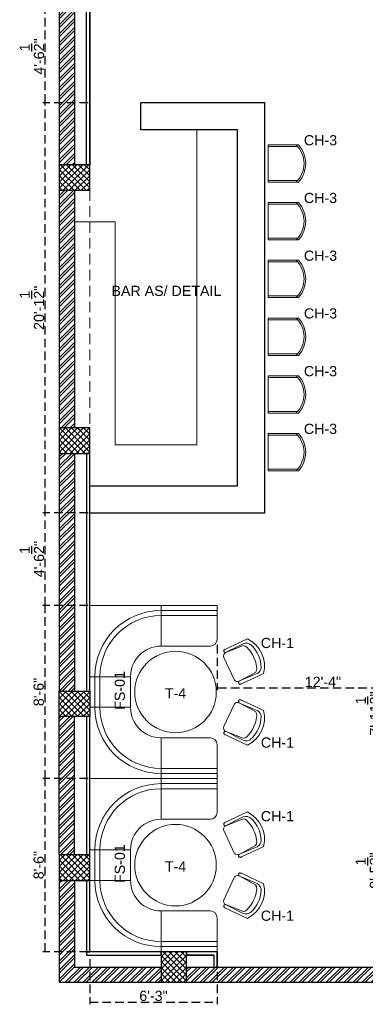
# Model space of a CAD drawing. Header units: inches. Extents: x 105152 to 158499, y 12149 to 30915.
# Tile 87 of 256: x 126145 to 126348, y 17391 to 17971. Entities that reach past the tile are written whole.
import ezdxf

# ---------------------------------------------------------------- set-up
doc = ezdxf.new("R2010")
doc.units = ezdxf.units.IN
doc.header["$MEASUREMENT"] = 0
doc.header["$PDMODE"] = 34
doc.linetypes.add('HIDDEN', pattern=[0.375, 0.25, -0.125])
doc.layers.add('PD_025_TEXT', color=61, linetype='Continuous')
doc.layers.add('PD_DIMENSION', color=101, linetype='Continuous')
doc.layers.add('PD_BASE', color=8, linetype='Continuous', transparency=0.5)
doc.layers.add('PD_ELEVATION_03', color=80, linetype='Continuous', lineweight=25)
doc.layers.add('PD_FURNITURE_LOOSE', color=20, linetype='Continuous', lineweight=18)
doc.styles.get("Standard").update_dxf_attribs({"font": 'arial.ttf', "height": 6})
doc.styles.add('style1', font='arial.ttf', dxfattribs={"height": 500})
doc.dimstyles.new('ISO-10', dxfattribs={"dimtxt": 6, "dimasz": 0.5, "dimexe": 1.25, "dimexo": 0.625, "dimtad": 1, "dimtoh": 1, "dimdec": 1, "dimlunit": 4, "dimtxsty": 'Standard', "dimblk": 'ARCHTICK', "dimcen": 2.5, "dimclrt": 3, "dimadec": 0, "dimazin": 0, "dimtfac": 1, "dimtdec": 1, "dimtmove": 1, "dimatfit": 3, "dimfxl": 1, "dimarcsym": 0})
pattern_1 = [(45, (271611.2745, 44121.918), (-1.767766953, 1.767766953), []), (135, (271611.2745, 44121.918), (-1.767766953, -1.767766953), [])]

# ---------------------------------------------------------------- blocks, each defined once
blk = doc.blocks.new('A$C57124B3B')
at = {"color": 251, "lineweight": 5}
for p, q in [((46, 504), (46, 109)), ((665, 109), (665, 506))]:
    blk.add_line(p, q, dxfattribs=at)
for points in [[(100, 525), (95, 530), (90, 534), (86, 537), (82, 539), (78, 541), (75, 542), (71, 542), (68, 542), (66, 541), (63, 541), (61, 540), (59, 539), (57, 538), (55, 537), (54, 535), (52, 534), (51, 532), (50, 529), (49, 526), (48, 522), (47, 516), (46, 509), (46, 506)], [(100, 525), (92, 265), (90, 207), (95, 175), (111, 140), (143, 111), (197, 86), (269, 70), (318, 65), (357, 65)], [(610, 525), (619, 265), (621, 207), (615, 175), (599, 140), (568, 111), (513, 86), (441, 70), (392, 65), (354, 65)], [(610, 525), (615, 530), (620, 534), (624, 537), (629, 539), (632, 541), (636, 542), (639, 542), (642, 542), (645, 541), (647, 541), (650, 540), (652, 539), (653, 538), (655, 537), (657, 535), (658, 534), (659, 532), (660, 529), (662, 526), (663, 522), (664, 516), (664, 509), (665, 506)]]:
    blk.add_lwpolyline(points, dxfattribs=at)
blk.add_lwpolyline([(353, 144), (310, 144), (260, 151), (165, 175), (136, 193), (116, 221), (100, 522, -0.429937), (157, 583), (553, 583, -0.429937), (610, 522), (594, 221), (575, 193), (545, 175), (450, 151), (401, 144), (357, 144)], format="xyb", dxfattribs=at)
blk.add_arc((355, 499), 498, 231.563, 308.437, dxfattribs=at)
blk = doc.blocks.new('FIXEDSEATING012')
at = {"color": 251, "lineweight": 5}
for p, q in [((0, 0), (0, -102)), ((75, 0), (0, 0)), ((42, -24), (42, 0)), ((75, -3), (75, 0)), ((75, -3), (42, -3)), ((75, -20), (75, -3)), ((42, -6), (75, -6)), ((42, -24), (71, -24)), ((24, -42), (0, -42)), ((3, -42), (3, -60)), ((6, -42), (6, -60)), ((24, -42), (24, -60)), ((24, -60), (0, -60)), ((42, -78), (71, -78)), ((42, -78), (42, -102)), ((75, -102), (75, -82)), ((42, -96), (75, -96)), ((75, -102), (0, -102)), ((75, -99), (42, -99))]:
    blk.add_line(p, q, dxfattribs=at)
blk.add_circle((50.51, -51), 24, dxfattribs=at)
for centre, radius, start, end in [((42, -42), 39, 90, 180), ((42, -42), 36, 90, 180), ((71, -20), 4, 270, 0), ((42, -42), 18, 90, 180), ((42, -60), 39, 180, 270), ((42, -60), 36, 180, 270), ((42, -60), 18, 180, 270), ((71, -82), 4, 0, 90)]:
    blk.add_arc(centre, radius, start, end, dxfattribs=at)
at = {"color": 251, "extrusion": (0, 0, -1), "yscale": 0.03640297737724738, "zscale": -0.03640297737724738}
for p, xscale, rotation in [((-95.77, -16.47), 0.03640297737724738, 245), ((-95.77, -85.53), -0.03640297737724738, 295)]:
    blk.add_blockref('A$C57124B3B', p, dxfattribs=dict(at, xscale=xscale, rotation=rotation))
blk = doc.blocks.new('_ArchTick')
at = {"color": 0, "linetype": 'ByBlock', "const_width": 0.15}
blk.add_lwpolyline([(-0.5, -0.5), (0.5, 0.5)], dxfattribs=at)
blk = doc.blocks.new('*D101')
at = {"layer": 'Defpoints', "color": 0, "ltscale": 20, "transparency": 16777216}
for p in [(126159.64, 17524.43), (126185.99, 17524.43), (126185.99, 17422.43)]:
    blk.add_point(p, dxfattribs=at)
at = {"layer": 'PD_DIMENSION', "color": 0, "linetype": 'HIDDEN', "lineweight": -2, "ltscale": 20, "transparency": 16777216}
for p, q in [((126185.04, 17524.43), (126158.39, 17524.43)), ((126159.64, 17422.43), (126159.64, 17524.43)), ((126185.04, 17422.43), (126158.39, 17422.43))]:
    blk.add_line(p, q, dxfattribs=at)
at = {"layer": 'PD_DIMENSION', "color": 0, "lineweight": -2, "ltscale": 20, "transparency": 16777216, "xscale": 0.5, "yscale": 0.5, "zscale": 0.5}
for p, rotation in [((126159.64, 17524.43), 90), ((126159.64, 17422.43), 270)]:
    blk.add_blockref('_ArchTick', p, dxfattribs=dict(at, rotation=rotation))
at = {"layer": 'PD_DIMENSION', "color": 3, "ltscale": 20, "transparency": 16777216, "insert": (126155.95, 17473.43), "char_height": 6, "attachment_point": 5, "rotation": 90}
blk.add_mtext('8\'-6"', dxfattribs=at)
blk = doc.blocks.new('*D102')
at = {"layer": 'Defpoints', "color": 0, "ltscale": 20, "transparency": 16777216}
for p in [(126185.99, 17422.43), (126260.99, 17422.43), (126260.99, 17392.72)]:
    blk.add_point(p, dxfattribs=at)
at = {"layer": 'PD_DIMENSION', "color": 0, "linetype": 'HIDDEN', "lineweight": -2, "ltscale": 20, "transparency": 16777216}
for p, q in [((126185.99, 17418.12), (126185.99, 17391.47)), ((126260.99, 17418.12), (126260.99, 17391.47)), ((126185.99, 17392.72), (126260.99, 17392.72))]:
    blk.add_line(p, q, dxfattribs=at)
at = {"layer": 'PD_DIMENSION', "color": 0, "lineweight": -2, "ltscale": 20, "transparency": 16777216, "xscale": 0.5, "yscale": 0.5, "zscale": 0.5, "rotation": 180}
blk.add_blockref('_ArchTick', (126185.99, 17392.72), dxfattribs=at)
at = {"layer": 'PD_DIMENSION', "color": 0, "lineweight": -2, "ltscale": 20, "transparency": 16777216, "xscale": 0.5, "yscale": 0.5, "zscale": 0.5}
blk.add_blockref('_ArchTick', (126260.99, 17392.72), dxfattribs=at)
at = {"layer": 'PD_DIMENSION', "color": 3, "ltscale": 20, "transparency": 16777216, "insert": (126223.49, 17396.41), "char_height": 6, "attachment_point": 5}
blk.add_mtext('6\'-3"', dxfattribs=at)
blk = doc.blocks.new('*D103')
at = {"layer": 'Defpoints', "color": 0, "ltscale": 20, "transparency": 16777216}
for p in [(126159.64, 17626.43), (126185.99, 17626.43), (126185.99, 17524.43)]:
    blk.add_point(p, dxfattribs=at)
at = {"layer": 'PD_DIMENSION', "color": 0, "linetype": 'HIDDEN', "lineweight": -2, "ltscale": 20, "transparency": 16777216}
for p, q in [((126185.04, 17626.43), (126158.39, 17626.43)), ((126159.64, 17524.43), (126159.64, 17626.43)), ((126185.04, 17524.43), (126158.39, 17524.43))]:
    blk.add_line(p, q, dxfattribs=at)
at = {"layer": 'PD_DIMENSION', "color": 0, "lineweight": -2, "ltscale": 20, "transparency": 16777216, "xscale": 0.5, "yscale": 0.5, "zscale": 0.5}
for p, rotation in [((126159.64, 17626.43), 90), ((126159.64, 17524.43), 270)]:
    blk.add_blockref('_ArchTick', p, dxfattribs=dict(at, rotation=rotation))
at = {"layer": 'PD_DIMENSION', "color": 3, "ltscale": 20, "transparency": 16777216, "insert": (126155.95, 17575.43), "char_height": 6, "attachment_point": 5, "rotation": 90}
blk.add_mtext('8\'-6"', dxfattribs=at)
blk = doc.blocks.new('*D104')
at = {"layer": 'Defpoints', "color": 0, "ltscale": 20, "transparency": 16777216}
for p in [(126159.64, 17680.93), (126185.99, 17680.93), (126185.99, 17626.43)]:
    blk.add_point(p, dxfattribs=at)
at = {"layer": 'PD_DIMENSION', "color": 0, "linetype": 'HIDDEN', "lineweight": -2, "ltscale": 20, "transparency": 16777216}
for p, q in [((126185.04, 17680.93), (126158.39, 17680.93)), ((126159.64, 17626.43), (126159.64, 17680.93)), ((126185.04, 17626.43), (126158.39, 17626.43))]:
    blk.add_line(p, q, dxfattribs=at)
at = {"layer": 'PD_DIMENSION', "color": 0, "lineweight": -2, "ltscale": 20, "transparency": 16777216, "xscale": 0.5, "yscale": 0.5, "zscale": 0.5}
for p, rotation in [((126159.64, 17680.93), 90), ((126159.64, 17626.43), 270)]:
    blk.add_blockref('_ArchTick', p, dxfattribs=dict(at, rotation=rotation))
at = {"layer": 'PD_DIMENSION', "color": 3, "ltscale": 20, "transparency": 16777216, "insert": (126151.94, 17653.68), "char_height": 6, "attachment_point": 5, "rotation": 90}
blk.add_mtext('4\'-6{\\H1.000000x;\\S1/2;}"', dxfattribs=at)
blk = doc.blocks.new('*D105')
at = {"layer": 'Defpoints', "color": 0, "ltscale": 20, "transparency": 16777216}
for p in [(126159.64, 17976.93), (126185.99, 17976.93), (126215.99, 17922.43)]:
    blk.add_point(p, dxfattribs=at)
at = {"layer": 'PD_DIMENSION', "color": 0, "linetype": 'HIDDEN', "lineweight": -2, "ltscale": 20, "transparency": 16777216}
for p, q in [((126185.04, 17976.93), (126158.39, 17976.93)), ((126159.64, 17922.43), (126159.64, 17976.93)), ((126185.04, 17922.43), (126158.39, 17922.43))]:
    blk.add_line(p, q, dxfattribs=at)
at = {"layer": 'PD_DIMENSION', "color": 0, "lineweight": -2, "ltscale": 20, "transparency": 16777216, "xscale": 0.5, "yscale": 0.5, "zscale": 0.5}
for p, rotation in [((126159.64, 17976.93), 90), ((126159.64, 17922.43), 270)]:
    blk.add_blockref('_ArchTick', p, dxfattribs=dict(at, rotation=rotation))
at = {"layer": 'PD_DIMENSION', "color": 3, "ltscale": 20, "transparency": 16777216, "insert": (126151.94, 17949.68), "char_height": 6, "attachment_point": 5, "rotation": 90}
blk.add_mtext('4\'-6{\\H1.000000x;\\S1/2;}"', dxfattribs=at)
blk = doc.blocks.new('*D131')
at = {"layer": 'Defpoints', "color": 0, "ltscale": 20, "transparency": 16777216}
for p in [(126383.65, 17622.59), (126357.42, 17527.06), (126373.28, 17527.06)]:
    blk.add_point(p, dxfattribs=at)
at = {"layer": 'PD_DIMENSION', "color": 0, "linetype": 'HIDDEN', "lineweight": -2, "ltscale": 20, "transparency": 16777216}
for p, q in [((126382.82, 17622.59), (126356.17, 17622.59)), ((126357.42, 17622.59), (126357.42, 17527.06)), ((126372.65, 17527.06), (126356.17, 17527.06))]:
    blk.add_line(p, q, dxfattribs=at)
at = {"layer": 'PD_DIMENSION', "color": 0, "lineweight": -2, "ltscale": 20, "transparency": 16777216, "xscale": 0.5, "yscale": 0.5, "zscale": 0.5}
for p, rotation in [((126357.42, 17622.59), 90), ((126357.42, 17527.06), 270)]:
    blk.add_blockref('_ArchTick', p, dxfattribs=dict(at, rotation=rotation))
at = {"layer": 'PD_DIMENSION', "color": 3, "ltscale": 20, "transparency": 16777216, "insert": (126349.77, 17562.74), "char_height": 6, "attachment_point": 5, "rotation": 90}
blk.add_mtext('7\'-11{\\H1.000000x;\\S1/2;}"', dxfattribs=at)
blk = doc.blocks.new('*D132')
at = {"layer": 'Defpoints', "color": 0, "ltscale": 20, "transparency": 16777216}
for p in [(126373.28, 17527.06), (126347.67, 17413.43), (126357.42, 17413.43)]:
    blk.add_point(p, dxfattribs=at)
at = {"layer": 'PD_DIMENSION', "color": 0, "linetype": 'HIDDEN', "lineweight": -2, "ltscale": 20, "transparency": 16777216}
for p, q in [((126372.65, 17527.06), (126356.17, 17527.06)), ((126357.42, 17527.06), (126357.42, 17413.43)), ((126348.3, 17413.43), (126358.67, 17413.43))]:
    blk.add_line(p, q, dxfattribs=at)
at = {"layer": 'PD_DIMENSION', "color": 0, "lineweight": -2, "ltscale": 20, "transparency": 16777216, "xscale": 0.5, "yscale": 0.5, "zscale": 0.5}
for p, rotation in [((126357.42, 17527.06), 90), ((126357.42, 17413.43), 270)]:
    blk.add_blockref('_ArchTick', p, dxfattribs=dict(at, rotation=rotation))
at = {"layer": 'PD_DIMENSION', "color": 3, "ltscale": 20, "transparency": 16777216, "insert": (126349.72, 17470.24), "char_height": 6, "attachment_point": 5, "rotation": 90}
blk.add_mtext('9\'-5{\\H1.000000x;\\S1/2;}"', dxfattribs=at)
blk = doc.blocks.new('*D136')
at = {"layer": 'Defpoints', "color": 0, "ltscale": 20, "transparency": 16777216}
for p in [(126260.99, 17614.93), (126409.1, 17597.14), (126260.99, 17577.71)]:
    blk.add_point(p, dxfattribs=at)
at = {"layer": 'PD_DIMENSION', "color": 0, "linetype": 'HIDDEN', "lineweight": -2, "ltscale": 20, "transparency": 16777216}
for p, q in [((126260.99, 17603.11), (126260.99, 17576.46)), ((126409.1, 17596.51), (126409.1, 17576.46)), ((126409.1, 17577.71), (126260.99, 17577.71))]:
    blk.add_line(p, q, dxfattribs=at)
at = {"layer": 'PD_DIMENSION', "color": 0, "lineweight": -2, "ltscale": 20, "transparency": 16777216, "xscale": 0.5, "yscale": 0.5, "zscale": 0.5, "rotation": 180}
blk.add_blockref('_ArchTick', (126260.99, 17577.71), dxfattribs=at)
at = {"layer": 'PD_DIMENSION', "color": 0, "lineweight": -2, "ltscale": 20, "transparency": 16777216, "xscale": 0.5, "yscale": 0.5, "zscale": 0.5}
blk.add_blockref('_ArchTick', (126409.1, 17577.71), dxfattribs=at)
at = {"layer": 'PD_DIMENSION', "color": 3, "ltscale": 20, "transparency": 16777216, "insert": (126323.28, 17581.35), "char_height": 6, "attachment_point": 5}
blk.add_mtext('12\'-4"', dxfattribs=at)
blk = doc.blocks.new('*D293')
at = {"layer": 'Defpoints', "color": 0, "ltscale": 20, "transparency": 16777216}
for p in [(126159.64, 17922.43), (126215.99, 17922.43), (126185.99, 17680.93)]:
    blk.add_point(p, dxfattribs=at)
at = {"layer": 'PD_DIMENSION', "color": 0, "linetype": 'HIDDEN', "lineweight": -2, "ltscale": 20, "transparency": 16777216}
for p, q in [((126185.04, 17922.43), (126158.39, 17922.43)), ((126159.64, 17680.93), (126159.64, 17922.43)), ((126185.04, 17680.93), (126158.39, 17680.93))]:
    blk.add_line(p, q, dxfattribs=at)
at = {"layer": 'PD_DIMENSION', "color": 0, "lineweight": -2, "ltscale": 20, "transparency": 16777216, "xscale": 0.5, "yscale": 0.5, "zscale": 0.5}
for p, rotation in [((126159.64, 17922.43), 90), ((126159.64, 17680.93), 270)]:
    blk.add_blockref('_ArchTick', p, dxfattribs=dict(at, rotation=rotation))
at = {"layer": 'PD_DIMENSION', "color": 3, "ltscale": 20, "transparency": 16777216, "insert": (126151.94, 17801.68), "char_height": 6, "attachment_point": 5, "rotation": 90}
blk.add_mtext('20\'-1{\\H1.000000x;\\S1/2;}"', dxfattribs=at)
blk = doc.blocks.new('CHAIT45')
for points in [[(18, -14.28), (0, -14.28), (0, 7.72), (18, 7.72), (18, 7.71)], [(17.46, -13.28), (0, -13.28), (0, 6.72), (17.45, 6.72)]]:
    blk.add_lwpolyline(points)
for centre, radius, start, end in [((5.83, -3.29), 15.34, 314.193, 45.84676), ((5.57, -3.29), 16.6, 318.5073, 41.4927)]:
    blk.add_arc(centre, radius, start, end)

msp = doc.modelspace()

# ---------------------------------------------------------------- hatches: boundary and pattern name
at = {"layer": 'PD_BASE'}
h = msp.add_hatch(dxfattribs=at)
h.set_pattern_fill('ANSI32', color=256, scale=10)
h.set_pattern_definition([(45, (126173.841, 17518.1774), (-2.65165, 2.65165), []), (45, (126175.6088, 17518.1774), (-2.65165, 2.65165), [])])
h.paths.add_polyline_path([(126176.99, 17560.93), (126167.99, 17560.93), (126167.99, 17479.43), (126176.99, 17479.43)])
h.paths.add_polyline_path([(126538.49, 17413.43), (126368.99, 17413.43), (126368.99, 17404.43), (126538.49, 17404.43)])
h.paths.add_polyline_path([(126722.99, 17413.43), (126553.49, 17413.43), (126553.49, 17404.43), (126722.99, 17404.43)])
h.paths.add_polyline_path([(126176.99, 18277.43), (126167.99, 18277.43), (126167.99, 18195.93), (126176.99, 18195.93)])
h.paths.add_polyline_path([(126176.99, 18180.93), (126167.99, 18180.93), (126167.99, 18040.93), (126176.99, 18040.93)])
h.paths.add_polyline_path([(126176.99, 18025.93), (126167.99, 18025.93), (126167.99, 17885.93), (126176.99, 17885.93)])
h.paths.add_polyline_path([(126176.99, 17870.93), (126167.99, 17870.93), (126167.99, 17730.93), (126176.99, 17730.93)])
h.paths.add_polyline_path([(126176.99, 17715.93), (126167.99, 17715.93), (126167.99, 17575.93), (126176.99, 17575.93)])
h.paths.add_polyline_path([(127268.99, 18352.43), (127102.49, 18352.43), (127102.49, 18343.43), (127268.99, 18343.43)])
h.paths.add_polyline_path([(127087.49, 18352.43), (126922.49, 18352.43), (126922.49, 18343.43), (127087.49, 18343.43)])
h.paths.add_polyline_path([(126907.49, 18352.43), (126737.99, 18352.43), (126737.99, 18343.43), (126907.49, 18343.43)])
h.paths.add_polyline_path([(126722.99, 18352.43), (126553.49, 18352.43), (126553.49, 18343.43), (126722.99, 18343.43)])
h.paths.add_polyline_path([(126353.99, 18352.43), (126242.99, 18352.43), (126242.99, 18343.43), (126353.99, 18343.43)])
h.paths.add_polyline_path([(126227.99, 18352.43), (126167.99, 18352.43), (126167.99, 18292.43), (126176.99, 18292.43), (126176.99, 18343.43), (126227.99, 18343.43)])
h.paths.add_polyline_path([(126176.99, 17464.43), (126167.99, 17464.43), (126167.99, 17404.43), (126227.99, 17404.43), (126227.99, 17413.43), (126176.99, 17413.43)])
h.paths.add_polyline_path([(126353.99, 17413.43), (126242.99, 17413.43), (126242.99, 17404.43), (126353.99, 17404.43)])
h.paths.add_polyline_path([(126762.74, 17413.43), (126737.99, 17413.43), (126737.99, 17404.43), (126762.74, 17404.43)])
h.paths.add_polyline_path([(126907.49, 17413.43), (126882.74, 17413.43), (126882.74, 17404.43), (126907.49, 17404.43)])
h.paths.add_polyline_path([(126944.99, 17413.43), (126922.49, 17413.43), (126922.49, 17404.43), (126944.99, 17404.43)])
h.paths.add_polyline_path([(127087.49, 17413.43), (127064.99, 17413.43), (127064.99, 17404.43), (127087.49, 17404.43)])
h.paths.add_polyline_path([(127124.99, 17413.43), (127102.49, 17413.43), (127102.49, 17404.43), (127124.99, 17404.43)])
h.paths.add_polyline_path([(127268.99, 17413.43), (127244.99, 17413.43), (127244.99, 17404.43), (127268.99, 17404.43)])
h.paths.add_polyline_path([(127283.99, 17422.43), (127274.99, 17422.43)])
h.paths.add_polyline_path([(127283.99, 17560.93), (127274.99, 17560.93), (127274.99, 17422.43), (127283.99, 17422.43)])
h.paths.add_polyline_path([(127283.99, 17715.93), (127274.99, 17715.93), (127274.99, 17575.93), (127283.99, 17575.93)])
h.paths.add_polyline_path([(127283.99, 18025.93), (127274.99, 18025.93), (127274.99, 17730.93), (127283.99, 17730.93)])
h.paths.add_polyline_path([(127283.99, 18334.43), (127274.99, 18334.43), (127274.99, 18195.93), (127283.99, 18195.93)])
h.paths.add_polyline_path([(127265.99, 18192.93), (127160.99, 18192.93), (127160.99, 18183.93), (127265.99, 18183.93)])
h.paths.add_polyline_path([(127160.99, 18180.93), (127151.99, 18180.93), (127151.99, 18102.93), (127160.99, 18102.93)])
h.paths.add_polyline_path([(127151.99, 18192.93), (127079.99, 18192.93), (127079.99, 18183.93), (127151.99, 18183.93)])
h.paths.add_polyline_path([(127079.99, 18180.93), (127070.99, 18180.93), (127070.99, 18102.93), (127079.99, 18102.93)])
h.paths.add_polyline_path([(127070.99, 18192.93), (126989.99, 18192.93), (126989.99, 18090.93), (127016.99, 18090.93), (127016.99, 18099.93), (126998.99, 18099.93), (126998.99, 18183.93), (127070.99, 18183.93)])
h.paths.add_polyline_path([(127070.99, 18099.93), (127052.99, 18099.93), (127052.99, 18090.93), (127070.99, 18090.93)], flags=17)
h.paths.add_polyline_path([(127097.99, 18099.93), (127079.99, 18099.93), (127079.99, 18090.93), (127097.99, 18090.93)])
h.paths.add_polyline_path([(127151.99, 18099.93), (127133.99, 18099.93), (127133.99, 18090.93), (127151.99, 18090.93)])
h.paths.add_polyline_path([(127160.99, 18090.93), (127151.99, 18090.93), (127151.99, 18027.93), (127160.99, 18027.93)])
h.paths.add_polyline_path([(127283.99, 18041.93), (127274.99, 18041.93), (127274.99, 18040.93), (127283.99, 18040.93)])
h.paths.add_polyline_path([(127283.99, 18180.93), (127274.99, 18180.93), (127274.99, 18161.93), (127283.99, 18161.93)])
h.paths.add_polyline_path([(126405.74, 18343.43), (126405.74, 18352.43), (126368.99, 18352.43), (126368.99, 18343.43)])
h.paths.add_polyline_path([(126501.74, 18352.43), (126501.74, 18343.43), (126538.49, 18343.43), (126538.49, 18352.43)])
h = msp.add_hatch(dxfattribs=at)
h.set_pattern_fill('ANSI37', color=256, scale=20)
h.set_pattern_definition(pattern_1)
h.paths.add_polyline_path([(126167.99, 17885.93), (126167.99, 17870.93), (126185.99, 17870.93), (126185.99, 17885.93)])
h = msp.add_hatch(dxfattribs=at)
h.set_pattern_fill('ANSI37', color=256, scale=20)
h.set_pattern_definition(pattern_1)
h.paths.add_polyline_path([(126167.99, 17730.93), (126167.99, 17715.93), (126185.99, 17715.93), (126185.99, 17730.93)])
h = msp.add_hatch(dxfattribs=at)
h.set_pattern_fill('ANSI37', color=256, scale=20)
h.set_pattern_definition(pattern_1)
h.paths.add_polyline_path([(126167.99, 17560.93), (126167.99, 17575.93), (126185.99, 17575.93), (126185.99, 17560.93)])
h = msp.add_hatch(dxfattribs=at)
h.set_pattern_fill('ANSI37', color=256, scale=20)
h.set_pattern_definition(pattern_1)
h.paths.add_polyline_path([(126167.99, 17464.43), (126167.99, 17479.43), (126185.99, 17479.43), (126185.99, 17464.43)])
h = msp.add_hatch(dxfattribs=at)
h.set_pattern_fill('ANSI37', color=256, scale=20)
h.set_pattern_definition(pattern_1)
h.paths.add_polyline_path([(126242.99, 17404.43), (126227.99, 17404.43), (126227.99, 17422.43), (126242.99, 17422.43)])

# ---------------------------------------------------------------- linework, layer by layer
at = {"layer": 'PD_BASE', "lineweight": 30}
for p, q in [((126167.99, 18025.93), (126167.99, 17885.93)), ((126176.99, 18025.93), (126176.99, 17885.93)), ((126167.99, 17870.93), (126167.99, 17730.93)), ((126176.99, 17870.93), (126176.99, 17730.93)), ((126167.99, 17715.93), (126167.99, 17575.93)), ((126176.99, 17715.93), (126176.99, 17575.93)), ((126167.99, 17479.43), (126167.99, 17560.93)), ((126176.99, 17479.43), (126176.99, 17560.93)), ((126167.99, 17464.43), (126167.99, 17404.43)), ((126176.99, 17464.43), (126176.99, 17413.43)), ((126176.99, 17413.43), (126227.99, 17413.43)), ((126242.99, 17413.43), (126353.99, 17413.43)), ((126167.99, 17404.43), (126353.99, 17404.43))]:
    msp.add_line(p, q, dxfattribs=at)
at = {"layer": 'PD_BASE'}
for points in [[(126167.99, 17885.93), (126167.99, 17870.93), (126185.99, 17870.93), (126185.99, 17885.93)], [(126167.99, 17730.93), (126167.99, 17715.93), (126185.99, 17715.93), (126185.99, 17730.93)], [(126167.99, 17560.93), (126167.99, 17575.93), (126185.99, 17575.93), (126185.99, 17560.93)], [(126185.99, 17464.43), (126185.99, 17479.43), (126167.99, 17479.43), (126167.99, 17464.43)], [(126242.99, 17422.43), (126227.99, 17422.43), (126227.99, 17404.43), (126242.99, 17404.43)]]:
    msp.add_lwpolyline(points, close=True, dxfattribs=at)
at = {"layer": 'PD_ELEVATION_03'}
for p, q in [((126183.99, 17885.93), (126183.99, 18025.93)), ((126185.99, 17885.93), (126185.99, 18025.93)), ((126215.99, 17906.43), (126215.99, 17922.43)), ((126288.99, 17922.43), (126215.99, 17922.43)), ((126288.99, 17680.93), (126288.99, 17922.43)), ((126272.99, 17906.43), (126215.99, 17906.43)), ((126272.99, 17696.93), (126272.99, 17906.43)), ((126185.99, 17696.93), (126272.99, 17696.93)), ((126185.99, 17680.93), (126288.99, 17680.93)), ((126260.99, 17422.43), (126242.99, 17422.43)), ((126260.99, 17422.43), (126260.99, 17413.43)), ((126258.99, 17420.43), (126242.99, 17420.43)), ((126258.99, 17420.43), (126258.99, 17413.43))]:
    msp.add_line(p, q, dxfattribs=at)
for points in [[(126183.99, 17885.93), (126183.99, 18025.93), (126185.99, 18025.93), (126185.99, 17885.93)], [(126183.99, 17715.93), (126183.99, 17575.93), (126185.99, 17575.93), (126185.99, 17715.93)], [(126183.99, 17715.93), (126183.99, 17575.93), (126185.99, 17575.93), (126185.99, 17715.93)], [(126183.99, 17560.93), (126183.99, 17479.43), (126185.99, 17479.43), (126185.99, 17560.93)], [(126183.99, 17560.93), (126183.99, 17479.43), (126185.99, 17479.43), (126185.99, 17560.93)], [(126183.99, 17464.43), (126183.99, 17422.43), (126185.99, 17422.43), (126185.99, 17464.43)], [(126183.99, 17464.43), (126183.99, 17422.43), (126185.99, 17422.43), (126185.99, 17464.43)], [(126227.99, 17422.43), (126183.99, 17422.43), (126183.99, 17420.43), (126227.99, 17420.43)], [(126227.99, 17422.43), (126183.99, 17422.43), (126183.99, 17420.43), (126227.99, 17420.43)]]:
    msp.add_lwpolyline(points, close=True, dxfattribs=at)
msp.add_lwpolyline([(126260.99, 17413.43), (126260.99, 17422.43), (126242.99, 17422.43), (126242.99, 17420.43), (126258.99, 17420.43), (126258.99, 17413.43)], dxfattribs=at)
at = {"layer": 'PD_FURNITURE_LOOSE', "ltscale": 10}
for p, q in [((126248.99, 17720.93), (126248.99, 17906.43)), ((126200.99, 17852.43), (126176.99, 17852.43)), ((126200.99, 17852.43), (126200.99, 17720.93)), ((126200.99, 17720.93), (126248.99, 17720.93))]:
    msp.add_line(p, q, dxfattribs=at)
at = {"layer": 'PD_FURNITURE_LOOSE', "linetype": 'HIDDEN', "ltscale": 25}
msp.add_line((126185.99, 17870.93), (126185.99, 17730.93), dxfattribs=at)

# ---------------------------------------------------------------- block references
at = {"layer": 'PD_FURNITURE_LOOSE'}
for name, p in [('CHAIT45', (126290.99, 17889.96)), ('CHAIT45', (126290.99, 17855.96)), ('CHAIT45', (126290.99, 17821.96)), ('CHAIT45', (126290.99, 17787.96)), ('CHAIT45', (126290.99, 17753.96)), ('CHAIT45', (126290.99, 17719.96)), ('FIXEDSEATING012', (126185.99, 17626.43)), ('FIXEDSEATING012', (126185.99, 17524.43))]:
    msp.add_blockref(name, p, dxfattribs=at)

# ---------------------------------------------------------------- texts
at = {"layer": 'PD_025_TEXT', "char_height": 6, "width": 162.9076, "attachment_point": 1, "style": 'style1'}
for s, insert in [('CH-3', (126312.09, 17903.4)), ('CH-3', (126312.09, 17869.4)), ('CH-3', (126312.09, 17835.4)), ('\\pxqc;BAR AS/ DETAIL', (126149.67, 17814.68)), ('CH-3', (126312.09, 17801.4)), ('CH-3', (126312.09, 17767.4)), ('CH-3', (126312.09, 17733.4)), ('CH-1', (126286.7, 17607.28)), ('T-4', (126230.2, 17577.67)), ('CH-1', (126286.7, 17548.65)), ('CH-1', (126286.7, 17505.28)), ('T-4', (126230.2, 17475.67)), ('CH-1', (126286.7, 17446.65))]:
    msp.add_mtext(s, dxfattribs=dict(at, insert=insert))
at = {"layer": 'PD_025_TEXT', "char_height": 6, "width": 162.9076, "attachment_point": 1, "rotation": 90, "style": 'style1'}
for insert in [(126200.66, 17564.92), (126200.66, 17462.92)]:
    msp.add_mtext('FS-01', dxfattribs=dict(at, insert=insert))

# ---------------------------------------------------------------- dimensions: what is measured, and where the dimension line sits
at = {"layer": 'PD_DIMENSION', "ltscale": 20}
for base, p1, p2, picture, middle in [((126159.64, 17976.93), (126215.99, 17922.43), (126185.99, 17976.93), '*D105', (126151.94, 17949.68)), ((126159.64, 17922.43), (126185.99, 17680.93), (126215.99, 17922.43), '*D293', (126151.94, 17801.68)), ((126159.64, 17680.93), (126185.99, 17626.43), (126185.99, 17680.93), '*D104', (126151.94, 17653.68)), ((126159.64, 17626.43), (126185.99, 17524.43), (126185.99, 17626.43), '*D103', (126155.95, 17575.43)), ((126357.42, 17413.43), (126373.28, 17527.06), (126347.67, 17413.43), '*D132', (126349.72, 17470.24)), ((126159.64, 17524.43), (126185.99, 17422.43), (126185.99, 17524.43), '*D101', (126155.95, 17473.43))]:
    dim = msp.add_linear_dim(base=base, p1=p1, p2=p2, angle=90, dimstyle='ISO-10', override={"dimfxl": 25.4, "dimfxlon": 1, "dimarcsym": 1}, dxfattribs=at)
    dim.commit()
    dim.dimension.update_dxf_attribs({"geometry": picture, "text_midpoint": middle})
dim = msp.add_linear_dim(base=(126357.42, 17527.06), p1=(126383.65, 17622.59), p2=(126373.28, 17527.06), angle=90, dimstyle='ISO-10', override={"dimfxl": 25.4, "dimfxlon": 1, "dimarcsym": 1}, dxfattribs=at)
dim.commit()
dim.dimension.update_dxf_attribs({"geometry": '*D131', "text_midpoint": (126357.42, 17562.74), "dimtype": 160})
dim = msp.add_linear_dim(base=(126260.99, 17577.71), p1=(126409.1, 17597.14), p2=(126260.99, 17614.93), dimstyle='ISO-10', override={"dimfxl": 25.4, "dimfxlon": 1, "dimarcsym": 1}, dxfattribs=at)
dim.commit()
dim.dimension.update_dxf_attribs({"geometry": '*D136', "text_midpoint": (126323.28, 17577.71), "dimtype": 160})
dim = msp.add_linear_dim(base=(126260.99, 17392.72), p1=(126185.99, 17422.43), p2=(126260.99, 17422.43), dimstyle='ISO-10', override={"dimfxl": 25.4, "dimfxlon": 1, "dimarcsym": 1}, dxfattribs=at)
dim.commit()
dim.dimension.update_dxf_attribs({"geometry": '*D102', "text_midpoint": (126223.49, 17396.41)})

doc.saveas('drawing.dxf')
